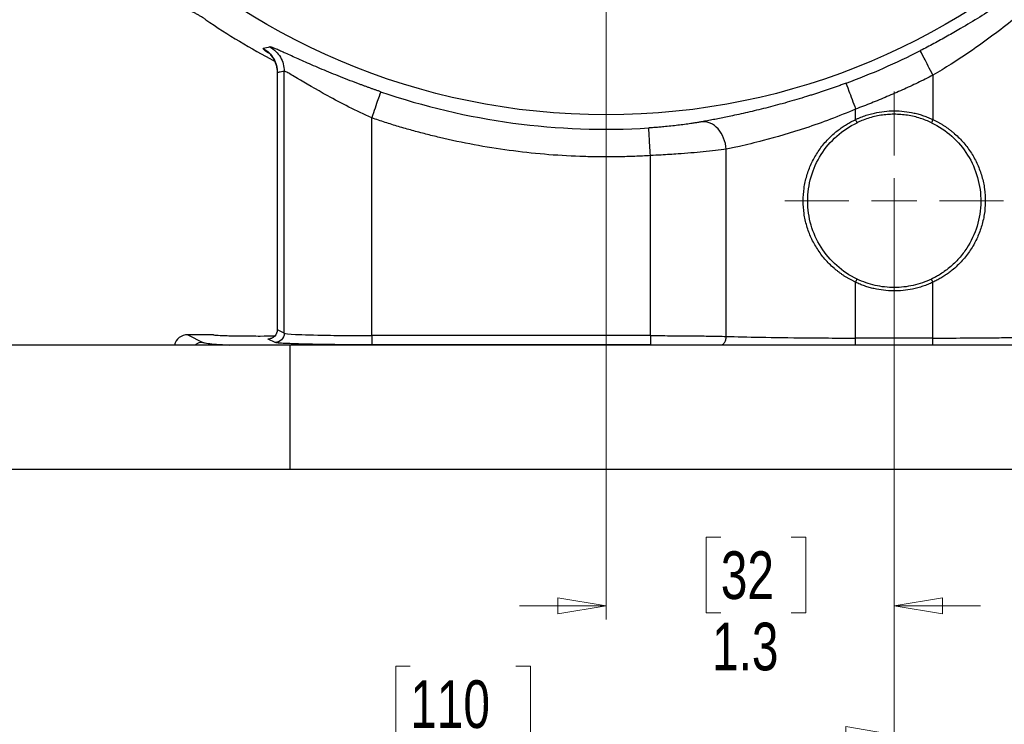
# Model space of a CAD drawing. Header units: inches. Extents: x 0.6 to 16.3, y 0.2 to 11.5.
# Tile 3 of 24: x 2.3 to 5.2, y 4.2 to 6.2. Entities that reach past the tile are written whole.
import ezdxf

# ---------------------------------------------------------------- set-up
doc = ezdxf.new("R2010")
doc.units = ezdxf.units.IN
doc.header["$MEASUREMENT"] = 0
doc.styles.add('SLDTEXTSTYLE0', font='TXT', dxfattribs={"width": 0.75})
doc.dimstyles.new('SLDDIMSTYLE0', dxfattribs={"dimtxt": 0.137795, "dimasz": 0.14, "dimexe": 0, "dimexo": 0.0625, "dimgap": 0.034449, "dimtad": 0, "dimdec": 1, "dimlfac": 1.5, "dimrnd": 1e-09, "dimzin": 12, "dimdsep": 46, "dimtxsty": 'SLDTEXTSTYLE0', "dimblk1": 'CLOSED', "dimblk2": 'CLOSED', "dimsah": 1, "dimcen": 0.09, "dimadec": 0, "dimazin": 3, "dimtfac": 1, "dimtdec": 1, "dimtofl": 0, "dimtmove": 0, "dimatfit": 3, "dimldrblk": 'CLOSED', "dimfxl": 0, "dimfrac": 2, "dimtolj": 1, "dimtzin": 12, "dimarcsym": 0})
doc.dimstyles.new('SLDDIMSTYLE2', dxfattribs={"dimtxt": 0.137795, "dimasz": 0.14, "dimexe": 0, "dimexo": 0.0625, "dimgap": 0.034449, "dimtad": 0, "dimdec": 1, "dimlfac": 1.5, "dimrnd": 1e-09, "dimzin": 12, "dimdsep": 46, "dimtxsty": 'SLDTEXTSTYLE0', "dimblk1": 'CLOSED', "dimblk2": 'CLOSED', "dimsah": 1, "dimcen": 0.09, "dimadec": 0, "dimazin": 3, "dimtfac": 1, "dimtofl": 0, "dimtmove": 0, "dimatfit": 3, "dimldrblk": 'CLOSED', "dimfxl": 0, "dimfrac": 2, "dimtolj": 1, "dimtzin": 12, "dimarcsym": 0})
doc.dimstyles.new('SLDDIMSTYLE4', dxfattribs={"dimtxt": 0.137795, "dimasz": 0.14, "dimexe": 0, "dimexo": 0.0625, "dimgap": 0.034449, "dimtad": 0, "dimtih": 1, "dimtoh": 1, "dimdec": 1, "dimlfac": 1.5, "dimrnd": 1e-09, "dimzin": 12, "dimdsep": 46, "dimtxsty": 'SLDTEXTSTYLE0', "dimblk1": 'CLOSED', "dimblk2": 'CLOSED', "dimsah": 1, "dimcen": 0.09, "dimadec": 0, "dimazin": 3, "dimtfac": 1, "dimtdec": 1, "dimtofl": 0, "dimtmove": 0, "dimatfit": 3, "dimldrblk": 'CLOSED', "dimfxl": 0, "dimfrac": 2, "dimtolj": 1, "dimtzin": 12, "dimarcsym": 0})
doc.dimstyles.new('SLDDIMSTYLE5', dxfattribs={"dimtxt": 0.137795, "dimasz": 0.14, "dimexe": 0, "dimexo": 0.0625, "dimgap": 0.034449, "dimtad": 0, "dimdec": 1, "dimlfac": 1.5, "dimrnd": 1e-09, "dimzin": 12, "dimdsep": 46, "dimtxsty": 'SLDTEXTSTYLE0', "dimblk1": 'CLOSED', "dimblk2": 'CLOSED', "dimsah": 1, "dimcen": 0.09, "dimadec": 0, "dimazin": 3, "dimtfac": 1, "dimtmove": 0, "dimatfit": 0, "dimldrblk": 'CLOSED', "dimfxl": 0, "dimfrac": 2, "dimtolj": 1, "dimtzin": 12, "dimarcsym": 0})

# ---------------------------------------------------------------- blocks, each defined once
blk = doc.blocks.new('_Closed')
at = {"color": 0, "linetype": 'ByBlock', "lineweight": -2}
for p, q in [((-1, 0.166667), (0, 0)), ((-1, 0.166667), (-1, -0.166667)), ((0, 0), (-1, -0.166667)), ((0, 0), (-1, 0))]:
    blk.add_line(p, q, dxfattribs=at)
blk = doc.blocks.new('_D_5')
at = {"color": 7, "linetype": 'Continuous', "lineweight": 0}
for p, q in [((3.3014, 9.9866), (1.2187, 9.9866)), ((1.2581, 9.9866), (1.2581, 9.3219)), ((1.1054, 9.2939), (1.0634, 9.2939)), ((1.0634, 9.2939), (1.0634, 9.0752)), ((1.4108, 9.2939), (1.4528, 9.2939)), ((1.4528, 9.2939), (1.4528, 9.0752)), ((1.0634, 9.0752), (1.1054, 9.0752)), ((1.4528, 9.0752), (1.4108, 9.0752)), ((1.2581, 4.9368), (1.2581, 8.869)), ((1.8519, 4.9368), (1.2187, 4.9368))]:
    blk.add_line(p, q, dxfattribs=at)
at = {"color": 7, "linetype": 'Continuous', "lineweight": 18, "xscale": 0.14, "yscale": 0.14}
for p, rotation in [((1.2581, 9.9866), 90.0000000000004), ((1.2581, 4.9368), 270.0000000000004)]:
    blk.add_blockref('_Closed', p, dxfattribs=dict(at, rotation=rotation))
at = {"color": 7, "linetype": 'Continuous', "lineweight": 18, "char_height": 0.1378, "attachment_point": 1, "style": 'SLDTEXTSTYLE0'}
for s, insert in [('192', (1.1054, 9.2528)), ('7.6', (1.1308, 9.0466))]:
    blk.add_mtext(s, dxfattribs=dict(at, insert=insert))
blk = doc.blocks.new('_D_6')
at = {"color": 7, "linetype": 'Continuous', "lineweight": 0}
for p, q in [((1.9649, 7.3353), (1.9649, 4.1309)), ((4.8515, 5.6741), (4.8515, 4.1309)), ((3.4518, 4.3688), (3.4098, 4.3688)), ((3.4098, 4.3688), (3.4098, 4.15)), ((3.7572, 4.3688), (3.7992, 4.3688)), ((3.7992, 4.3688), (3.7992, 4.15)), ((1.9649, 4.1703), (3.289, 4.1703)), ((4.8515, 4.1703), (3.92, 4.1703)), ((3.4098, 4.15), (3.4518, 4.15)), ((3.7992, 4.15), (3.7572, 4.15))]:
    blk.add_line(p, q, dxfattribs=at)
at = {"color": 7, "linetype": 'Continuous', "lineweight": 18, "xscale": 0.14, "yscale": 0.14, "rotation": 180.0000000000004}
blk.add_blockref('_Closed', (1.9649, 4.1703), dxfattribs=at)
at = {"color": 7, "linetype": 'Continuous', "lineweight": 18, "xscale": 0.14, "yscale": 0.14}
blk.add_blockref('_Closed', (4.8515, 4.1703), dxfattribs=at)
at = {"color": 7, "linetype": 'Continuous', "lineweight": 18, "char_height": 0.1378, "attachment_point": 1, "style": 'SLDTEXTSTYLE0'}
for s, insert in [('110', (3.4518, 4.3276)), ('4.3', (3.4772, 4.1215))]:
    blk.add_mtext(s, dxfattribs=dict(at, insert=insert))
blk = doc.blocks.new('_D_7')
at = {"color": 7, "linetype": 'Continuous', "lineweight": 0}
for p, q in [((4.8515, 5.3582), (4.8515, 3.5588)), ((1.7715, 4.8974), (1.7715, 3.5588)), ((2.8424, 3.7967), (2.8005, 3.7967)), ((2.8005, 3.7967), (2.8005, 3.5779)), ((3.1479, 3.7967), (3.1899, 3.7967)), ((3.1899, 3.7967), (3.1899, 3.5779)), ((1.7715, 3.5982), (2.6796, 3.5982)), ((4.8515, 3.5982), (3.3107, 3.5982)), ((2.8005, 3.5779), (2.8424, 3.5779)), ((3.1899, 3.5779), (3.1479, 3.5779))]:
    blk.add_line(p, q, dxfattribs=at)
at = {"color": 7, "linetype": 'Continuous', "lineweight": 18, "xscale": 0.14, "yscale": 0.14, "rotation": 180.0000000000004}
blk.add_blockref('_Closed', (1.7715, 3.5982, -1.2152), dxfattribs=at)
at = {"color": 7, "linetype": 'Continuous', "lineweight": 18, "xscale": 0.14, "yscale": 0.14}
blk.add_blockref('_Closed', (4.8515, 3.5982, -1.2152), dxfattribs=at)
at = {"color": 7, "linetype": 'Continuous', "lineweight": 18, "char_height": 0.1378, "attachment_point": 1, "style": 'SLDTEXTSTYLE0'}
for s, insert in [('117', (2.8424, 3.7555)), ('4.6', (2.8679, 3.5494))]:
    blk.add_mtext(s, dxfattribs=dict(at, insert=insert))
blk = doc.blocks.new('_D_8')
at = {"color": 7, "linetype": 'Continuous', "lineweight": 0}
for p, q in [((4.0182, 7.365), (4.0182, 4.5037)), ((4.8515, 5.3582), (4.8515, 4.5037)), ((4.35, 4.7415), (4.308, 4.7415)), ((4.308, 4.7415), (4.308, 4.5228)), ((4.5537, 4.7415), (4.5956, 4.7415)), ((4.5956, 4.7415), (4.5956, 4.5228)), ((4.0182, 4.5431), (3.7682, 4.5431)), ((4.8515, 4.5431), (5.1015, 4.5431)), ((4.308, 4.5228), (4.35, 4.5228)), ((4.5956, 4.5228), (4.5537, 4.5228))]:
    blk.add_line(p, q, dxfattribs=at)
at = {"color": 7, "linetype": 'Continuous', "lineweight": 18, "xscale": 0.14, "yscale": 0.14}
blk.add_blockref('_Closed', (4.0182, 4.5431, -1.2152), dxfattribs=at)
at = {"color": 7, "linetype": 'Continuous', "lineweight": 18, "xscale": 0.14, "yscale": 0.14, "rotation": 180.0000000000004}
blk.add_blockref('_Closed', (4.8515, 4.5431, -1.2152), dxfattribs=at)
at = {"color": 7, "linetype": 'Continuous', "lineweight": 18, "char_height": 0.1378, "attachment_point": 1, "style": 'SLDTEXTSTYLE0'}
for s, insert in [('32', (4.35, 4.7004)), ('1.3', (4.3246, 4.4942))]:
    blk.add_mtext(s, dxfattribs=dict(at, insert=insert))
blk = doc.blocks.new('_D_9')
at = {"color": 7, "linetype": 'Continuous', "lineweight": 0}
for p, q in [((4.8515, 5.3582), (4.8515, 3.5588)), ((7.9315, 4.8974), (7.9315, 3.5588)), ((6.4005, 3.7967), (6.3585, 3.7967)), ((6.3585, 3.7967), (6.3585, 3.5779)), ((6.706, 3.7967), (6.748, 3.7967)), ((6.748, 3.7967), (6.748, 3.5779)), ((4.8515, 3.5982), (6.2377, 3.5982)), ((7.9315, 3.5982), (6.8688, 3.5982)), ((6.3585, 3.5779), (6.4005, 3.5779)), ((6.748, 3.5779), (6.706, 3.5779))]:
    blk.add_line(p, q, dxfattribs=at)
at = {"color": 7, "linetype": 'Continuous', "lineweight": 18, "xscale": 0.14, "yscale": 0.14, "rotation": 180.0000000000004}
blk.add_blockref('_Closed', (4.8515, 3.5982, -1.2152), dxfattribs=at)
at = {"color": 7, "linetype": 'Continuous', "lineweight": 18, "xscale": 0.14, "yscale": 0.14}
blk.add_blockref('_Closed', (7.9315, 3.5982, -1.2152), dxfattribs=at)
at = {"color": 7, "linetype": 'Continuous', "lineweight": 18, "char_height": 0.1378, "attachment_point": 1, "style": 'SLDTEXTSTYLE0'}
for s, insert in [('117', (6.4005, 3.7555)), ('4.6', (6.426, 3.5494))]:
    blk.add_mtext(s, dxfattribs=dict(at, insert=insert))
blk = doc.blocks.new('_D_10')
at = {"color": 7, "linetype": 'Continuous', "lineweight": 0}
for p, q in [((3.45, 7.9332), (1.5074, 7.9332)), ((1.5468, 7.9332), (1.5468, 6.42)), ((1.3941, 6.392), (1.3521, 6.392)), ((1.3521, 6.392), (1.3521, 6.1733)), ((1.6995, 6.392), (1.7415, 6.392)), ((1.7415, 6.392), (1.7415, 6.1733)), ((1.3521, 6.1733), (1.3941, 6.1733)), ((1.7415, 6.1733), (1.6995, 6.1733)), ((1.5468, 4.9368), (1.5468, 5.9671)), ((1.7322, 4.9368), (1.5074, 4.9368))]:
    blk.add_line(p, q, dxfattribs=at)
at = {"color": 7, "linetype": 'Continuous', "lineweight": 18, "xscale": 0.14, "yscale": 0.14}
for p, rotation in [((1.5468, 7.9332, -1.2152), 90.0000000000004), ((1.5468, 4.9368, -1.2152), 270.0000000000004)]:
    blk.add_blockref('_Closed', p, dxfattribs=dict(at, rotation=rotation))
at = {"color": 7, "linetype": 'Continuous', "lineweight": 18, "char_height": 0.1378, "attachment_point": 1, "style": 'SLDTEXTSTYLE0'}
for s, insert in [('114', (1.3941, 6.3509)), ('4.5', (1.4195, 6.1447))]:
    blk.add_mtext(s, dxfattribs=dict(at, insert=insert))
blk = doc.blocks.new('SW_CENTERMARKSYMBOL_1')
at = {"color": 0, "linetype": 'Continuous', "lineweight": 18}
for p, q in [((0, 0.1312), (0, 0.316)), ((0, 0), (0, 0.0656)), ((-0.1312, 0), (-0.316, 0)), ((0, 0), (-0.0656, 0)), ((0, 0), (0, -0.0656)), ((0, 0), (0.0656, 0)), ((0.1312, 0), (0.316, 0)), ((0, -0.1312), (0, -0.316))]:
    blk.add_line(p, q, dxfattribs=at)

msp = doc.modelspace()

# ---------------------------------------------------------------- linework, layer by layer
at = {"color": 7, "linetype": 'Continuous', "lineweight": 25}
for p, q in [((3.0672, 6.0843), (3.0672, 5.3407)), ((3.0675, 5.3408), (3.0675, 6.0841)), ((3.0873, 5.3309), (3.0873, 6.0883)), ((4.9633, 6.0766), (4.9633, 5.9486)), ((3.3403, 5.324), (3.3403, 5.9534)), ((4.7398, 5.9486), (4.7398, 5.9788)), ((4.7441, 5.9396), (4.7398, 5.9486)), ((4.9633, 5.9486), (4.959, 5.9396)), ((4.1465, 5.324), (4.1465, 5.8445)), ((4.3658, 5.3217), (4.3658, 5.863)), ((4.7398, 5.4784), (4.7441, 5.4874)), ((4.7398, 5.317), (4.7398, 5.4784)), ((4.9633, 5.4784), (4.959, 5.4874)), ((4.9633, 5.317), (4.9633, 5.4784)), ((2.8082, 5.3265), (2.852, 5.3046)), ((2.8825, 5.3265), (2.8082, 5.3265)), ((3.0873, 5.3309), (3.0675, 5.3408)), ((3.1049, 5.2968), (1.7715, 5.2968)), ((3.0607, 5.3043), (3.0409, 5.3142)), ((3.1049, 4.9368), (3.1049, 5.2968)), ((6.5982, 5.2968), (3.1049, 5.2968)), ((4.1465, 5.324), (3.3403, 5.324)), ((4.1465, 5.2973), (3.3403, 5.2973)), ((4.9633, 5.317), (4.7398, 5.317)), ((3.1049, 4.9368), (1.7715, 4.9368)), ((6.5982, 4.9368), (3.1049, 4.9368))]:
    msp.add_line(p, q, dxfattribs=at)
msp.add_circle((4.0182, 7.9332), 1.9709, dxfattribs=at)
for radius, start, end in [(2.0533, 235.6839, 242.1432), (2.0034, 290.2646, 296.9778), (2.0127, 251.0991, 273.5144)]:
    msp.add_arc((4.0182, 7.9332), radius, start, end, dxfattribs=at)
msp.add_ellipse((2.8082, 5.2865), major_axis=(0.0358, -0.0179), ratio=0.998288, start_param=2.034855, end_param=3.343982, dxfattribs=at)
for points, knots in [([(5.3371, 6.4166), (5.3345, 6.4144), (5.3292, 6.4102), (5.3212, 6.4037), (5.313, 6.3971), (5.3046, 6.3905), (5.2961, 6.3838), (5.2874, 6.377), (5.2785, 6.3701), (5.2695, 6.3632), (5.2603, 6.3563), (5.2387, 6.3401), (5.2035, 6.3145), (5.1527, 6.2796), (5.0993, 6.245), (5.0559, 6.2187), (5.0242, 6.2003), (5.0049, 6.1894), (4.9855, 6.1787), (4.9661, 6.1682), (4.9466, 6.1579), (4.9335, 6.1512), (4.927, 6.1478)], [0, 0, 0, 0, 0.024883, 0.049809, 0.074786, 0.099822, 0.124926, 0.150106, 0.175371, 0.200728, 0.226185, 0.251751, 0.376957, 0.502103, 0.6272, 0.751362, 0.793385, 0.835119, 0.876606, 0.917887, 0.959004, 1, 1, 1, 1]), ([(5.3307, 6.3562), (5.2974, 6.3245), (5.2592, 6.2901), (5.1801, 6.2247), (5.1402, 6.1938), (5.0712, 6.1449), (5.0438, 6.1265), (4.9985, 6.0978), (4.9809, 6.087), (4.9633, 6.0766)], [0, 0, 0, 0, 0.746069, 0.746069, 1.418582, 1.418582, 1.838902, 1.838902, 2.101602, 2.101602, 2.101602, 2.101602]), ([(2.8606, 6.2373), (2.8579, 6.2391), (2.8526, 6.2426), (2.8444, 6.2477), (2.8361, 6.2525), (2.8276, 6.2571), (2.819, 6.2615), (2.8103, 6.2656), (2.8015, 6.2694), (2.7926, 6.273), (2.7835, 6.2764), (2.7744, 6.2794), (2.7652, 6.2822), (2.7559, 6.2848), (2.7466, 6.287), (2.7372, 6.289), (2.7277, 6.2908), (2.7182, 6.2922), (2.7086, 6.2934), (2.699, 6.2943), (2.6894, 6.2949), (2.6798, 6.2952), (2.6702, 6.2953), (2.6605, 6.2951), (2.6509, 6.2946), (2.6445, 6.2941), (2.6413, 6.2938)], [0, 0, 0, 0, 0.041668, 0.083337, 0.125006, 0.166675, 0.208344, 0.250014, 0.291682, 0.33335, 0.375017, 0.416682, 0.458346, 0.500009, 0.541671, 0.583335, 0.624999, 0.666665, 0.708332, 0.75, 0.791667, 0.833335, 0.875002, 0.916669, 0.958334, 1, 1, 1, 1]), ([(3.3662, 6.0291), (3.3634, 6.03), (3.3577, 6.032), (3.3492, 6.0349), (3.3408, 6.0379), (3.3323, 6.0409), (3.3239, 6.044), (3.3155, 6.047), (3.3001, 6.0527), (3.2781, 6.061), (3.2499, 6.072), (3.2227, 6.083), (3.188, 6.0975), (3.148, 6.1148), (3.1139, 6.1301), (3.0911, 6.1404), (3.0763, 6.147), (3.0642, 6.1523), (3.0565, 6.1554), (3.0517, 6.1571), (3.049, 6.158), (3.0469, 6.1585), (3.0462, 6.1584), (3.0459, 6.1584)], [0, 0, 0, 0, 0.017433, 0.034864, 0.052305, 0.069768, 0.087265, 0.104808, 0.122409, 0.183768, 0.245268, 0.307124, 0.368893, 0.493333, 0.618657, 0.682108, 0.745089, 0.808835, 0.872178, 0.904203, 0.936119, 0.96802, 1, 1, 1, 1]), ([(3.0479, 6.1357), (3.0478, 6.1357), (3.0474, 6.1358), (3.051, 6.1318), (3.0558, 6.1251), (3.0607, 6.1159), (3.0658, 6.1021), (3.0666, 6.0911), (3.0672, 6.0837)], [0, 0, 0, 0, 0.156934, 0.352609, 0.499649, 0.623568, 0.744667, 1, 1, 1, 1]), ([(3.0873, 6.0883), (3.0859, 6.088), (3.0845, 6.0877), (3.0806, 6.0868), (3.078, 6.0863), (3.0738, 6.0854), (3.0722, 6.0851), (3.0695, 6.0846), (3.0685, 6.0843), (3.0675, 6.0841)], [-1.301885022, -1.301885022, -1.301885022, -1.301885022, -1.300192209, -1.300192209, -1.297065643, -1.297065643, -1.295111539, -1.295111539, -1.293890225, -1.293890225, -1.293890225, -1.293890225]), ([(3.3403, 5.9534), (3.2957, 5.9735), (3.2516, 5.9959), (3.1784, 6.0363), (3.1481, 6.0544), (3.112, 6.0759), (3.1015, 6.0821), (3.0907, 6.0876), (3.0882, 6.0885), (3.0873, 6.0883)], [0, 0, 0, 0, 0.709491, 0.709491, 1.349033, 1.349033, 1.748746, 1.748746, 1.998567, 1.998567, 1.998567, 1.998567]), ([(4.9633, 6.0766), (4.956, 6.0729), (4.9415, 6.0656), (4.9195, 6.0549), (4.8975, 6.0445), (4.8753, 6.0343), (4.853, 6.0244), (4.8306, 6.0148), (4.808, 6.0054), (4.7854, 5.9963), (4.7626, 5.9874), (4.7474, 5.9817), (4.7398, 5.9788)], [0, 0, 0, 0, 0.100082, 0.20011, 0.300096, 0.400055, 0.5, 0.599945, 0.699904, 0.79989, 0.899918, 1, 1, 1, 1]), ([(4.7121, 6.0538), (4.7082, 6.0524), (4.7006, 6.0496), (4.6892, 6.0455), (4.6777, 6.0415), (4.6663, 6.0375), (4.6549, 6.0336), (4.6435, 6.0298), (4.6321, 6.026), (4.6208, 6.0223), (4.6095, 6.0187), (4.5829, 6.0104), (4.5415, 5.9981), (4.4864, 5.9833), (4.4334, 5.9704), (4.3933, 5.9615), (4.3647, 5.9555), (4.3462, 5.9518), (4.3284, 5.9484), (4.3112, 5.9451), (4.3004, 5.9432), (4.295, 5.9422)], [0, 0, 0, 0, 0.024981, 0.049885, 0.074724, 0.099508, 0.124247, 0.148951, 0.173631, 0.198297, 0.222961, 0.247632, 0.372188, 0.496187, 0.621572, 0.746869, 0.797499, 0.84803, 0.898558, 0.949183, 1, 1, 1, 1]), ([(4.1465, 5.8445), (4.1389, 5.8441), (4.1238, 5.8432), (4.1011, 5.8422), (4.0785, 5.8414), (4.0558, 5.8409), (4.0331, 5.8406), (4.0104, 5.8405), (3.9878, 5.8408), (3.9651, 5.8412), (3.9158, 5.8427), (3.8399, 5.8473), (3.7379, 5.8586), (3.6366, 5.8748), (3.5564, 5.8917), (3.4967, 5.9065), (3.4573, 5.917), (3.4181, 5.9283), (3.379, 5.9404), (3.3532, 5.9491), (3.3403, 5.9534)], [0, 0, 0, 0, 0.027729, 0.055447, 0.083156, 0.11086, 0.138562, 0.166265, 0.193972, 0.221687, 0.249413, 0.374699, 0.500001, 0.625287, 0.750589, 0.800482, 0.850351, 0.900214, 0.950091, 1, 1, 1, 1]), ([(4.7398, 5.9788), (4.6916, 5.9582), (4.6427, 5.9398), (4.5524, 5.9097), (4.5109, 5.8977), (4.4481, 5.8814), (4.4251, 5.8759), (4.3904, 5.8682), (4.3777, 5.8655), (4.3658, 5.863)], [0, 0, 0, 0, 0.680024, 0.680024, 1.293004, 1.293004, 1.676117, 1.676117, 1.915562, 1.915562, 1.915562, 1.915562]), ([(4.7398, 5.9486), (4.7423, 5.9498), (4.7473, 5.9521), (4.7549, 5.9553), (4.7626, 5.9582), (4.7704, 5.9609), (4.7783, 5.9633), (4.7862, 5.9655), (4.8009, 5.9691), (4.8226, 5.9728), (4.8515, 5.9743), (4.8804, 5.9728), (4.9042, 5.9688), (4.9228, 5.964), (4.9366, 5.9597), (4.9501, 5.9546), (4.9589, 5.9506), (4.9633, 5.9486)], [0, 0, 0, 0, 0.03583, 0.071568, 0.107248, 0.142908, 0.178584, 0.21431, 0.250124, 0.375037, 0.500011, 0.624922, 0.749897, 0.812483, 0.874901, 0.937342, 1, 1, 1, 1]), ([(4.959, 5.9396), (4.9488, 5.9444), (4.9383, 5.9486), (4.9214, 5.954), (4.9152, 5.9557), (4.9027, 5.9586), (4.8963, 5.9599), (4.8836, 5.9618), (4.8772, 5.9626), (4.8644, 5.9636), (4.858, 5.9638), (4.8509, 5.9638), (4.8503, 5.9638), (4.8438, 5.9638), (4.838, 5.9635), (4.8258, 5.9626), (4.8194, 5.9618), (4.8067, 5.9599), (4.8004, 5.9586), (4.7878, 5.9557), (4.7816, 5.954), (4.7694, 5.95), (4.7633, 5.9479), (4.7529, 5.9436), (4.7484, 5.9417), (4.7441, 5.9396)], [3.1916112, 3.1916112, 3.1916112, 3.1916112, 3.3255438, 3.3255438, 3.4020282, 3.4020282, 3.4785126, 3.4785126, 3.554997, 3.554997, 3.6314814, 3.6314814, 3.6390293, 3.6390293, 3.7079658, 3.7079658, 3.7844502, 3.7844502, 3.8609347, 3.8609347, 3.9374191, 3.9374191, 4.0139035, 4.0139035, 4.0713673, 4.0713673, 4.0713673, 4.0713673]), ([(4.295, 5.9422), (4.2934, 5.9419), (4.2902, 5.9413), (4.2851, 5.9404), (4.2799, 5.9396), (4.2745, 5.9387), (4.2689, 5.9378), (4.2593, 5.9364), (4.2453, 5.9344), (4.226, 5.9319), (4.2058, 5.9296), (4.1871, 5.9278), (4.1705, 5.9263), (4.1561, 5.9252), (4.1464, 5.9246), (4.1416, 5.9243)], [0, 0, 0, 0, 0.042178, 0.084248, 0.12626, 0.168266, 0.210317, 0.252463, 0.377811, 0.50283, 0.627604, 0.751693, 0.834672, 0.917293, 1, 1, 1, 1]), ([(4.7398, 5.4784), (4.7373, 5.4796), (4.7323, 5.4819), (4.7249, 5.4858), (4.7177, 5.4899), (4.7106, 5.4941), (4.7037, 5.4986), (4.6969, 5.5034), (4.6902, 5.5083), (4.6837, 5.5135), (4.67, 5.525), (4.6506, 5.5444), (4.6285, 5.574), (4.6108, 5.6062), (4.5978, 5.6407), (4.5899, 5.6767), (4.5873, 5.7135), (4.5899, 5.7503), (4.5978, 5.7862), (4.6108, 5.8208), (4.6285, 5.853), (4.6506, 5.8826), (4.6716, 5.9035), (4.6888, 5.9177), (4.7009, 5.9265), (4.7134, 5.9346), (4.7263, 5.9421), (4.7353, 5.9464), (4.7398, 5.9486)], [0, 0, 0, 0, 0.014042, 0.028047, 0.042027, 0.055995, 0.069966, 0.083952, 0.097967, 0.112024, 0.126136, 0.188817, 0.251292, 0.313882, 0.375847, 0.438108, 0.500006, 0.561892, 0.624166, 0.686129, 0.748721, 0.811194, 0.873877, 0.899235, 0.924449, 0.949596, 0.974754, 1, 1, 1, 1]), ([(4.7441, 5.4874), (4.7227, 5.4975), (4.7028, 5.5107), (4.6677, 5.5419), (4.6524, 5.56), (4.6274, 5.5996), (4.6176, 5.6211), (4.6045, 5.6663), (4.6012, 5.6899), (4.6012, 5.7371), (4.6045, 5.7607), (4.6177, 5.8058), (4.6274, 5.8274), (4.6524, 5.867), (4.6677, 5.8851), (4.7028, 5.9163), (4.7227, 5.9294), (4.7441, 5.9396)], [0, 0, 0, 0, 0.125, 0.125, 0.25, 0.25, 0.375, 0.375, 0.5, 0.5, 0.625, 0.625, 0.75, 0.75, 0.875, 0.875, 1, 1, 1, 1]), ([(4.959, 5.9396), (4.9805, 5.9293), (5.0006, 5.916), (5.0359, 5.8844), (5.0513, 5.8662), (5.0764, 5.8261), (5.086, 5.8042), (5.0989, 5.7585), (5.1021, 5.7347), (5.1016, 5.6871), (5.0979, 5.6633), (5.0841, 5.6179), (5.0739, 5.5962), (5.0546, 5.5666), (5.0474, 5.5571), (5.0308, 5.5383), (5.0211, 5.5289), (5.0062, 5.5165), (5.0012, 5.5127), (4.9936, 5.5074), (4.9911, 5.5057), (4.9865, 5.5026), (4.9843, 5.5012), (4.9783, 5.4976), (4.9749, 5.4957), (4.9697, 5.4928), (4.9679, 5.4918), (4.9639, 5.4898), (4.9616, 5.4886), (4.959, 5.4874)], [0, 0, 0, 0, 0.125, 0.125, 0.25, 0.25, 0.375, 0.375, 0.5, 0.5, 0.625, 0.625, 0.75, 0.75, 0.8125, 0.8125, 0.875, 0.875, 0.90625, 0.90625, 0.921875, 0.921875, 0.9375, 0.9375, 0.96875, 0.96875, 0.984375, 0.984375, 1, 1, 1, 1]), ([(4.9633, 5.9486), (4.9658, 5.9474), (4.9709, 5.945), (4.9783, 5.9411), (4.9856, 5.937), (4.9927, 5.9327), (4.9997, 5.9281), (5.0065, 5.9233), (5.0133, 5.9183), (5.0198, 5.9131), (5.0336, 5.9015), (5.0531, 5.8818), (5.0753, 5.8519), (5.093, 5.8192), (5.1058, 5.7843), (5.1135, 5.7479), (5.1158, 5.7108), (5.1127, 5.6737), (5.1042, 5.6375), (5.0907, 5.6028), (5.0753, 5.5758), (5.0607, 5.5555), (5.0481, 5.5406), (5.0342, 5.5262), (5.0206, 5.5143), (5.0083, 5.5049), (4.9976, 5.4974), (4.9865, 5.4905), (4.9751, 5.4841), (4.9672, 5.4803), (4.9633, 5.4784)], [0, 0, 0, 0, 0.014172, 0.028304, 0.042412, 0.056507, 0.070605, 0.084719, 0.098861, 0.113047, 0.12729, 0.190548, 0.253586, 0.316749, 0.379272, 0.442091, 0.504564, 0.567002, 0.629862, 0.69233, 0.755584, 0.787807, 0.820056, 0.854849, 0.889481, 0.911687, 0.933789, 0.955841, 0.977894, 1, 1, 1, 1]), ([(4.3658, 5.863), (4.3465, 5.8605), (4.3236, 5.8578), (4.2761, 5.8531), (4.2516, 5.851), (4.2103, 5.848), (4.194, 5.847), (4.1672, 5.8455), (4.1568, 5.845), (4.1465, 5.8445)], [0, 0, 0, 0, 0.2442785, 0.2442785, 0.4644733, 0.4644733, 0.602095, 0.602095, 0.6881086, 0.6881086, 0.6881086, 0.6881086]), ([(4.9633, 5.4784), (4.9609, 5.4773), (4.9563, 5.4751), (4.9491, 5.4721), (4.9419, 5.4693), (4.9346, 5.4667), (4.9273, 5.4644), (4.9199, 5.4622), (4.9124, 5.4603), (4.8982, 5.4571), (4.877, 5.4539), (4.8488, 5.4527), (4.8206, 5.4545), (4.7974, 5.4585), (4.7792, 5.4632), (4.7658, 5.4675), (4.7526, 5.4725), (4.744, 5.4764), (4.7398, 5.4784)], [0, 0, 0, 0, 0.033584, 0.067077, 0.100508, 0.133907, 0.167305, 0.200729, 0.23421, 0.267778, 0.389758, 0.51179, 0.633761, 0.75579, 0.8169, 0.877851, 0.938825, 1, 1, 1, 1]), ([(4.959, 5.4874), (4.9421, 5.4794), (4.9244, 5.4733), (4.8884, 5.4652), (4.8702, 5.4631), (4.8329, 5.4631), (4.8145, 5.4652), (4.7786, 5.4733), (4.7609, 5.4794), (4.7441, 5.4874)], [0, 0, 0, 0, 0.25, 0.25, 0.5, 0.5, 0.75, 0.75, 1, 1, 1, 1]), ([(2.8825, 5.3265), (2.8833, 5.3262), (2.8847, 5.3257), (2.8974, 5.3248), (2.9172, 5.324), (2.943, 5.3235), (2.9745, 5.3231), (3.0157, 5.3228), (3.0465, 5.323), (3.0605, 5.3231)], [0, 0, 0, 0, 0.12897, 0.241391, 0.415892, 0.524276, 0.629812, 0.831421, 1, 1, 1, 1]), ([(3.0672, 5.3415), (3.0671, 5.34), (3.067, 5.3371), (3.0659, 5.3326), (3.0639, 5.3282), (3.06, 5.3225), (3.0578, 5.3209), (3.0562, 5.3196)], [0, 0, 0, 0, 0.113433, 0.227954, 0.35435, 0.516579, 1, 1, 1, 1]), ([(3.0873, 5.3309), (3.0873, 5.324), (3.0844, 5.317), (3.0746, 5.3072), (3.0677, 5.3043), (3.0607, 5.3043)], [0, 0, 0, 0, 0.5, 0.5, 1, 1, 1, 1]), ([(3.0874, 5.3309), (3.0895, 5.3298), (3.1007, 5.3287), (3.142, 5.3266), (3.174, 5.3257), (3.2359, 5.3246), (3.262, 5.3243), (3.3058, 5.3241), (3.3231, 5.324), (3.3403, 5.324)], [0, 0, 0, 0, 0.465212, 0.465212, 0.987734, 0.987734, 1.31431, 1.31431, 1.51842, 1.51842, 1.51842, 1.51842]), ([(3.3403, 5.2973), (3.3375, 5.2973), (3.332, 5.2973), (3.3237, 5.2974), (3.3155, 5.2974), (3.3072, 5.2974), (3.299, 5.2974), (3.2849, 5.2975), (3.2651, 5.2976), (3.2398, 5.2978), (3.2151, 5.2981), (3.183, 5.2986), (3.1463, 5.2993), (3.1159, 5.3002), (3.0963, 5.3011), (3.0841, 5.3017), (3.0745, 5.3023), (3.0682, 5.3029), (3.0642, 5.3034), (3.0618, 5.3039), (3.0611, 5.3041), (3.0607, 5.3043)], [0, 0, 0, 0, 0.0195504, 0.0390647, 0.0585601, 0.0780538, 0.0975629, 0.1171046, 0.1789008, 0.2407299, 0.3049228, 0.3691505, 0.4999528, 0.630764, 0.6949691, 0.7592091, 0.8210226, 0.8828692, 0.9219146, 0.9609124, 1, 1, 1, 1]), ([(4.1465, 5.324), (4.1465, 5.3171), (4.1465, 5.3103), (4.1465, 5.3005), (4.1465, 5.2975), (4.1465, 5.2973)], [0, 0, 0, 0, 0.5, 0.5, 1, 1, 1, 1]), ([(4.1465, 5.324), (4.1686, 5.324), (4.1907, 5.3239), (4.2415, 5.3237), (4.2697, 5.3234), (4.3117, 5.3228), (4.3269, 5.3225), (4.3498, 5.3221), (4.3581, 5.3219), (4.3658, 5.3217)], [0.0000012, 0.0000012, 0.0000012, 0.0000012, 0.2264039, 0.2264039, 0.5332152, 0.5332152, 0.7249723, 0.7249723, 0.8448205, 0.8448205, 0.8448205, 0.8448205]), ([(4.3658, 5.3217), (4.3948, 5.3208), (4.4281, 5.32), (4.5047, 5.3186), (4.5488, 5.318), (4.6238, 5.3174), (4.6535, 5.3172), (4.7021, 5.317), (4.7209, 5.317), (4.7398, 5.317)], [0, 0, 0, 0, 0.2618208, 0.2618208, 0.5510605, 0.5510605, 0.7318354, 0.7318354, 0.8448197, 0.8448197, 0.8448197, 0.8448197]), ([(4.9633, 5.317), (4.9818, 5.317), (5.0003, 5.317), (5.0505, 5.3172), (5.082, 5.3174), (5.1317, 5.3178), (5.1505, 5.318), (5.1778, 5.3183), (5.1868, 5.3185), (5.2099, 5.3188), (5.2237, 5.319), (5.2585, 5.3197), (5.2789, 5.3201), (5.3118, 5.3209), (5.3249, 5.3213), (5.3372, 5.3217)], [0, 0, 0, 0, 0.1110913, 0.1110913, 0.3032811, 0.3032811, 0.4233998, 0.4233998, 0.4834591, 0.4834591, 0.579554, 0.579554, 0.7333058, 0.7333058, 0.8448204, 0.8448204, 0.8448204, 0.8448204])]:
    msp.add_open_spline(points, degree=3, knots=knots, dxfattribs=at)
at = {"color": 8, "linetype": 'Continuous', "lineweight": 25}
for points, knots in [([(3.0461, 6.1384), (3.0414, 6.1414), (3.0261, 6.1512), (3.0264, 6.1528), (3.0266, 6.154)], [0, 0, 0, 0, 0.307025, 1, 1, 1, 1]), ([(2.852, 5.3046), (2.8467, 5.3042), (2.8384, 5.3035), (2.832, 5.2986), (2.8297, 5.2968)], [0, 0, 0, 0, 0.647824, 1, 1, 1, 1]), ([(2.852, 5.3046), (2.8547, 5.3038), (2.8601, 5.3021), (2.8837, 5.2997), (2.9063, 5.2979), (2.9249, 5.297), (2.9278, 5.2968)], [0, 0, 0, 0, 0.304606, 0.617976, 0.939606, 1, 1, 1, 1]), ([(3.0409, 5.3142), (3.0402, 5.3148), (3.0394, 5.3156), (3.0495, 5.3163), (3.0514, 5.3164)], [0, 0, 0, 0, 0.819203, 1, 1, 1, 1]), ([(4.3522, 5.2968), (4.3526, 5.2969), (4.3556, 5.2977), (4.3602, 5.3027), (4.3648, 5.3113), (4.3655, 5.3182), (4.3658, 5.3217)], [0, 0, 0, 0, 0.053222, 0.368673, 0.684124, 1, 1, 1, 1]), ([(4.7398, 5.2968), (4.7398, 5.2973), (4.7398, 5.2997), (4.7398, 5.3069), (4.7398, 5.3136), (4.7398, 5.317)], [0, 0, 0, 0, 0.120371, 0.560185, 1, 1, 1, 1]), ([(4.9633, 5.2968), (4.9633, 5.2973), (4.9633, 5.2997), (4.9633, 5.3069), (4.9633, 5.3136), (4.9633, 5.317)], [0, 0, 0, 0, 0.120371, 0.560185, 1, 1, 1, 1])]:
    msp.add_open_spline(points, degree=3, knots=knots, dxfattribs=at)
at = {"color": 7, "linetype": 'Continuous', "lineweight": 25}
for points in [[(3.0459, 6.1584), (3.0394, 6.1569), (3.033, 6.1554), (3.0266, 6.154)], [(3.0266, 6.154), (3.0389, 6.1471), (3.0598, 6.1266), (3.0675, 6.0983), (3.0675, 6.0841)], [(3.0459, 6.1584), (3.0583, 6.1515), (3.0795, 6.131), (3.0873, 6.1025), (3.0873, 6.0883)], [(4.9633, 6.0766), (4.954, 6.0948), (4.9355, 6.1312), (4.9273, 6.1472), (4.927, 6.1478)], [(4.7121, 6.0538), (4.7123, 6.0532), (4.7185, 6.0363), (4.7327, 5.9981), (4.7398, 5.9788)], [(3.3662, 6.0291), (3.366, 6.0284), (3.3602, 6.0114), (3.3469, 5.9728), (3.3403, 5.9534)], [(4.1465, 5.8445), (4.1452, 5.865), (4.1427, 5.9057), (4.1416, 5.9236), (4.1416, 5.9243)], [(4.3658, 5.863), (4.3641, 5.8848), (4.3463, 5.9283), (4.3113, 5.9439), (4.295, 5.9422)], [(3.0675, 5.3408), (3.0675, 5.3339), (3.0617, 5.32), (3.0479, 5.3142), (3.0409, 5.3142)], [(3.3403, 5.324), (3.3403, 5.3171), (3.3403, 5.3035), (3.3403, 5.2975), (3.3403, 5.2973)]]:
    msp.add_open_spline(points, degree=3, dxfattribs=at)

# ---------------------------------------------------------------- block references
at = {"color": 7, "linetype": 'Continuous', "lineweight": 0}
msp.add_blockref('SW_CENTERMARKSYMBOL_1', (4.8515, 5.7135), dxfattribs=at)

# ---------------------------------------------------------------- dimensions: what is measured, and where the dimension line sits
at = {"color": 7, "linetype": 'Continuous', "lineweight": 18}
for base, p1, p2, picture, middle in [((1.2581, 4.9368), (3.3408, 9.9866), (1.8913, 4.9368), '_D_5', (1.2581, 9.0955)), ((1.5468, 4.9368), (3.4894, 7.9332), (1.7715, 4.9368), '_D_10', (1.5468, 6.1936))]:
    dim = msp.add_linear_dim(base=base, p1=p1, p2=p2, angle=90, dimstyle='SLDDIMSTYLE4', dxfattribs=at)
    dim.commit()
    dim.dimension.update_dxf_attribs({"geometry": picture, "text_midpoint": middle, "dimtype": 160})
for base, p1, p2, dimstyle, picture, middle in [((4.851523, 4.543073), (4.018189, 7.404394), (4.851523, 5.397534), 'SLDDIMSTYLE5', '_D_8', (4.451848, 4.543073)), ((1.9649, 4.1703), (4.8515, 5.7135), (1.9649, 7.3746), 'SLDDIMSTYLE0', '_D_6', (3.6045, 4.1703)), ((4.8515, 3.5982), (1.7715, 4.9368), (4.8515, 5.3975), 'SLDDIMSTYLE2', '_D_7', (2.9952, 3.5982)), ((7.9315, 3.5982), (4.8515, 5.3975), (7.9315, 4.9368), 'SLDDIMSTYLE0', '_D_9', (6.5533, 3.5982))]:
    dim = msp.add_linear_dim(base=base, p1=p1, p2=p2, dimstyle=dimstyle, dxfattribs=at)
    dim.commit()
    dim.dimension.update_dxf_attribs({"geometry": picture, "text_midpoint": middle, "dimtype": 160})

doc.saveas('drawing.dxf')
